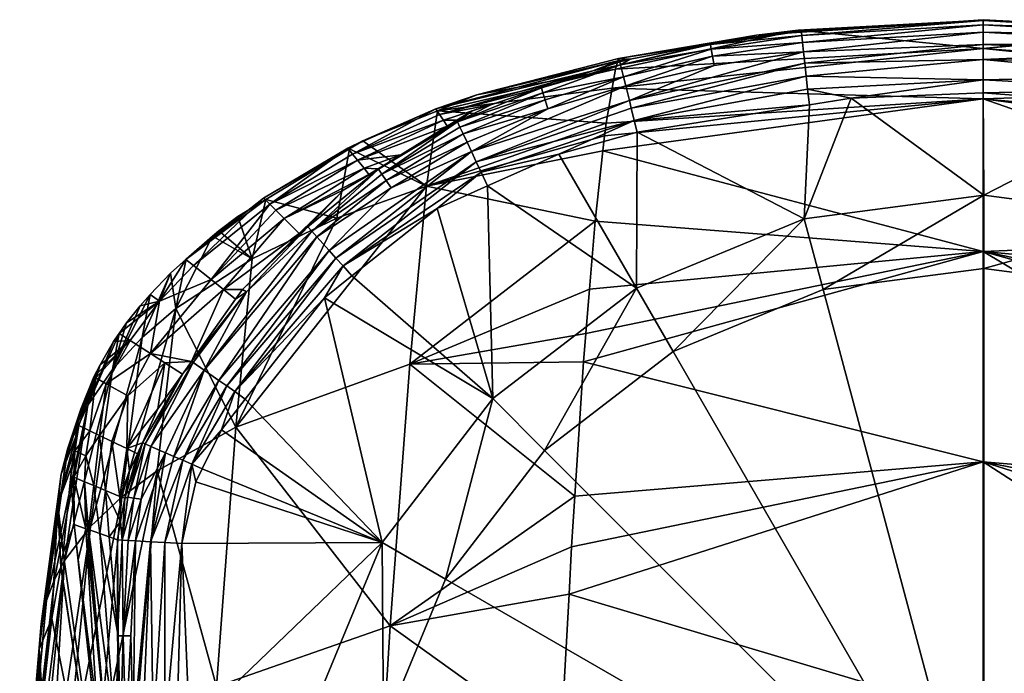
# Model space of a CAD drawing. Extents: x -0.041 to 0.041, y -0.093 to 0.012.
# Tile 15 of 16: x -0.013 to 0, y 0.003 to 0.012. Entities that reach past the tile are written whole.
import ezdxf

# ---------------------------------------------------------------- set-up
doc = ezdxf.new("R2010")
doc.units = 0
doc.layers.add('mesh', color=7, linetype='CONTINUOUS')

msp = doc.modelspace()

# ---------------------------------------------------------------- meshes
at = {"layer": 'mesh'}
mesh = msp.add_polyface(dxfattribs=at)
corners = [(-0.0049, 0.01126, 0.015245), (-0.006796, 0.010908, 0.012406), (-0.004858, 0.011402, 0.011626), (0.000125, 0.011542, 0.019138), (-0.004946, 0.011, 0.019156), (-0.005212, 0.011234, 0.010336), (-0.00484, 0.011357, 0.010358), (-0.004849, 0.011379, 0.010968), (-0.004698, 0.011394, 0.010365), (-0.003602, 0.011603, 0.01041), (-0.002973, 0.011724, 0.010436), (0.000125, 0.011864, 0.010132), (-0.002356, 0.01172, 0.010098), (-0.002345, 0.011625, 0.009928), (-0.003601, 0.011594, 0.010243), (-0.002331, 0.011496, 0.009777), (-0.003574, 0.011436, 0.009907), (-0.003552, 0.011308, 0.009763), (-0.003591, 0.011532, 0.010071), (-0.002362, 0.011779, 0.010277), (-0.002314, 0.011339, 0.009654), (0.000125, 0.011594, 0.009748), (-0.002406, 0.011791, 0.011101), (-0.002361, 0.011765, 0.010445), (0.000125, 0.011928, 0.010937), (-0.00483, 0.011317, 0.010202), (-0.005911, 0.011002, 0.010296), (-0.005892, 0.010935, 0.009996), (-0.00479, 0.011154, 0.009884), (0.000125, 0.011924, 0.010359), (0.000125, 0.011934, 0.010482), (-0.00471, 0.010832, 0.009607), (-0.00476, 0.011033, 0.009746), (-0.002275, 0.010984, 0.009516), (0.000125, 0.011113, 0.009521), (-0.002295, 0.011165, 0.009566), (0.000125, 0.011765, 0.009946), (0.000125, 0.011389, 0.009609)]
mesh.append_faces([[corners[k] for k in face] for face in [(0, 1, 2, 2), (0, 3, 4, 4), (5, 6, 7, 7), (7, 8, 2, 2), (7, 6, 8, 8), (2, 9, 10, 10), (8, 9, 2, 2), (11, 12, 13, 13), (10, 9, 14, 14), (15, 16, 17, 17), (13, 16, 15, 15), (13, 18, 16, 16), (12, 18, 13, 13), (12, 14, 18, 18), (19, 14, 12, 12), (19, 10, 14, 14), (20, 21, 15, 15), (0, 22, 3, 3), (2, 22, 0, 0), (22, 23, 24, 24), (22, 10, 23, 23), (2, 10, 22, 22), (25, 6, 5, 5), (5, 26, 25, 25), (27, 28, 25, 25), (29, 30, 23, 23), (8, 6, 25, 25), (25, 9, 8, 8), (25, 14, 9, 9), (25, 18, 14, 14), (18, 28, 16, 16), (18, 25, 28, 28), (31, 20, 15, 15), (16, 32, 17, 17), (28, 32, 16, 16), (19, 29, 23, 23), (12, 29, 19, 19), (11, 29, 12, 12), (15, 17, 31, 31), (23, 10, 19, 19), (33, 34, 35, 35), (15, 36, 13, 13), (35, 37, 20, 20), (34, 37, 35, 35)]])
mesh = msp.add_polyface(dxfattribs=at)
corners = [(0.000125, 0.011542, 0.019138), (0.002641, 0.011788, 0.011105), (0.0028, 0.011779, 0.011116), (0.005173, 0.011171, 0.017086), (0.005108, 0.011403, 0.011626), (0.002641, 0.011791, 0.010451), (0.003848, 0.011577, 0.010405), (0.005099, 0.011379, 0.010955), (0.003852, 0.011595, 0.010243), (0.002613, 0.011779, 0.010277), (0.003841, 0.011532, 0.010071), (0.002607, 0.01172, 0.010098), (0.003825, 0.011436, 0.009907), (0.002596, 0.011625, 0.009928), (0.003802, 0.011309, 0.009763), (0.002582, 0.011496, 0.009776), (0.000125, 0.011864, 0.010132), (0.000125, 0.011594, 0.009748), (0.000125, 0.011928, 0.010937), (-0.002406, 0.011791, 0.011101), (0.002538, 0.011809, 0.010455), (0.000125, 0.011934, 0.010482), (-0.002361, 0.011765, 0.010445), (0.00501, 0.011034, 0.009745), (0.00504, 0.011155, 0.009883), (0.00508, 0.011318, 0.010202), (0.000125, 0.011924, 0.010359), (0.005063, 0.01125, 0.010036), (0.004973, 0.010884, 0.009641), (0.002565, 0.011339, 0.009654), (0.000125, 0.011765, 0.009946), (0.000125, 0.011389, 0.009609), (0.002546, 0.011165, 0.009566), (-0.002345, 0.011625, 0.009928), (-0.002331, 0.011496, 0.009777), (-0.002314, 0.011339, 0.009654)]
mesh.append_faces([[corners[k] for k in face] for face in [(0, 1, 2, 2), (2, 3, 0, 0), (2, 4, 3, 3), (5, 2, 1, 1), (6, 2, 5, 5), (6, 4, 2, 2), (7, 4, 6, 6), (5, 8, 6, 6), (9, 8, 5, 5), (9, 10, 8, 8), (11, 10, 9, 9), (11, 12, 10, 10), (13, 12, 11, 11), (13, 14, 12, 12), (15, 14, 13, 13), (9, 16, 11, 11), (13, 17, 15, 15), (0, 18, 1, 1), (0, 19, 18, 18), (20, 18, 21, 21), (20, 1, 18, 18), (5, 1, 20, 20), (18, 22, 21, 21), (23, 12, 14, 14), (12, 24, 10, 10), (6, 8, 25, 25), (5, 20, 9, 9), (20, 21, 26, 26), (10, 25, 8, 8), (24, 27, 10, 10), (15, 28, 14, 14), (29, 28, 15, 15), (11, 30, 13, 13), (11, 16, 30, 30), (9, 26, 16, 16), (20, 26, 9, 9), (29, 31, 32, 32), (15, 31, 29, 29), (15, 17, 31, 31), (13, 30, 17, 17), (33, 30, 16, 16), (34, 17, 30, 30), (35, 31, 17, 17)]])
mesh = msp.add_polyface(dxfattribs=at)
corners = [(-0.002324, 0.009215, 0.0095), (-0.002324, 0.009215, 0.001), (0.000133, 0.009538, 0.0095), (-0.004613, 0.008267, 0.001), (-0.004613, 0.008267, 0.0095), (-0.006578, 0.006758, 0.001), (0.000133, 0.000047), (-0.002065, 0.008249), (-0.004113, 0.007401), (0.000133, 0.009538, 0.001), (-0.005871, 0.006051), (0.000125, 0.008769, 0.044662), (-0.005304, 0.007649, 0.048604), (-0.005254, 0.008255, 0.044659), (-0.005336, 0.007259, 0.051138), (0.000125, 0.005896, 0.060392), (-0.005455, 0.005426, 0.060376), (0.000125, 0.010855, 0.02792), (-0.005049, 0.01035, 0.027934), (-0.00503, 0.010522, 0.026357), (-0.005072, 0.010141, 0.029855), (-0.005179, 0.009184, 0.038623), (-0.004946, 0.011, 0.019156), (0.000125, 0.011542, 0.019138), (-0.002249, 0.010772, 0.0095), (-0.001679, 0.010863, 0.0095), (-0.004603, 0.010396, 0.0095), (-0.005675, 0.010099, 0.0095), (-0.002275, 0.010984, 0.009516), (-0.007334, 0.010691, 0.01279), (-0.0049, 0.01126, 0.015245), (-0.004643, 0.010559, 0.009519), (-0.006804, 0.009995, 0.00955), (-0.004684, 0.010724, 0.009567), (-0.00471, 0.010832, 0.009607), (-0.006869, 0.010133, 0.009614), (-0.00476, 0.011033, 0.009746), (-0.005823, 0.010718, 0.009728), (-0.00479, 0.011154, 0.009884), (-0.005861, 0.010839, 0.009853), (-0.005892, 0.010935, 0.009996), (-0.003552, 0.011308, 0.009763), (-0.002295, 0.011165, 0.009566), (-0.002314, 0.011339, 0.009654), (0.000125, 0.011113, 0.009521)]
mesh.append_faces([[corners[k] for k in face] for face in [(0, 1, 2, 2), (0, 3, 1, 1), (4, 3, 0, 0), (4, 5, 3, 3), (6, 7, 8, 8), (1, 7, 9, 9), (1, 8, 7, 7), (3, 8, 1, 1), (3, 10, 8, 8), (5, 10, 3, 3), (11, 12, 13, 13), (11, 14, 12, 12), (15, 14, 11, 11), (15, 16, 14, 14), (17, 18, 19, 19), (17, 20, 18, 18), (11, 20, 17, 17), (11, 21, 20, 20), (13, 21, 11, 11), (22, 17, 19, 19), (22, 23, 17, 17), (24, 0, 25, 25), (26, 0, 24, 24), (26, 4, 0, 0), (27, 4, 26, 26), (25, 28, 24, 24), (22, 29, 30, 30), (19, 29, 22, 22), (31, 27, 26, 26), (32, 33, 34, 34), (35, 34, 36, 36), (37, 36, 38, 38), (39, 37, 38, 38), (40, 39, 38, 38), (37, 35, 36, 36), (24, 31, 26, 26), (24, 28, 31, 31), (41, 36, 34, 34), (42, 31, 28, 28), (42, 33, 31, 31), (43, 33, 42, 42), (34, 33, 43, 43), (25, 44, 28, 28)]])
mesh = msp.add_polyface(dxfattribs=at)
corners = [(0.004878, 0.008267, 0.0095), (0.002589, 0.009215, 0.001), (0.004878, 0.008267, 0.001), (0.002589, 0.009215, 0.0095), (0.000133, 0.009538, 0.001), (0.000133, 0.009538, 0.0095), (-0.002324, 0.009215, 0.001), (0.000133, 0.000047), (0.000133, 0.008538), (-0.002065, 0.008249), (0.004378, 0.007401), (0.00233, 0.008249), (0.000125, 0.010855, 0.02792), (0.005305, 0.010373, 0.027937), (0.00531, 0.010345, 0.028326), (0.005198, 0.011019, 0.019157), (0.000125, 0.011542, 0.019138), (0.005173, 0.011171, 0.017086), (0.000125, 0.008769, 0.044662), (0.005514, 0.008272, 0.044662), (0.005564, 0.007655, 0.048603), (0.005456, 0.00899, 0.040073), (0.005329, 0.010168, 0.029857), (0.005715, 0.005431, 0.060377), (0.000125, 0.005896, 0.060392), (0.005597, 0.007244, 0.051229), (0.002502, 0.010752, 0.0095), (0.000125, 0.010934, 0.0095), (0.003479, 0.010676, 0.0095), (0.004853, 0.010396, 0.0095), (-0.001679, 0.010863, 0.0095), (-0.002324, 0.009215, 0.0095), (0.002526, 0.010984, 0.009516), (0.004893, 0.010559, 0.009519), (0.002546, 0.011165, 0.009566), (0.004934, 0.010724, 0.009566), (0.002565, 0.011339, 0.009654), (0.004973, 0.010884, 0.009641), (0.000125, 0.011113, 0.009521), (0.000125, 0.011389, 0.009609)]
mesh.append_faces([[corners[k] for k in face] for face in [(0, 1, 2, 2), (3, 1, 0, 0), (3, 4, 1, 1), (5, 4, 3, 3), (5, 6, 4, 4), (7, 8, 9, 9), (7, 10, 11, 11), (2, 11, 10, 10), (1, 11, 2, 2), (1, 8, 11, 11), (4, 8, 1, 1), (4, 9, 8, 8), (12, 13, 14, 14), (12, 15, 13, 13), (16, 15, 12, 12), (16, 17, 15, 15), (18, 19, 20, 20), (18, 21, 19, 19), (12, 21, 18, 18), (12, 22, 21, 21), (14, 22, 12, 12), (18, 23, 24, 24), (18, 25, 23, 23), (20, 25, 18, 18), (5, 26, 27, 27), (5, 3, 26, 26), (3, 28, 26, 26), (3, 29, 28, 28), (0, 29, 3, 3), (30, 5, 27, 27), (30, 31, 5, 5), (32, 26, 28, 28), (32, 27, 26, 26), (28, 29, 33, 33), (33, 32, 28, 28), (33, 34, 32, 32), (35, 34, 33, 33), (35, 36, 34, 34), (37, 36, 35, 35), (32, 38, 27, 27), (34, 38, 32, 32), (34, 39, 38, 38), (27, 38, 30, 30)]])
mesh = msp.add_polyface(dxfattribs=at)
corners = [(-0.005049, 0.01035, 0.027934), (-0.007482, 0.00966, 0.029447), (-0.00503, 0.010522, 0.026357), (-0.004849, 0.011379, 0.010968), (-0.004858, 0.011402, 0.011626), (-0.006796, 0.010908, 0.012406), (-0.006858, 0.010688, 0.010241), (-0.006602, 0.010773, 0.010256), (-0.00725, 0.010561, 0.010428), (-0.007066, 0.01056, 0.010228), (-0.007198, 0.010479, 0.01022), (-0.008425, 0.010016, 0.010866), (-0.007353, 0.010716, 0.011844), (-0.005212, 0.011234, 0.010336), (-0.008353, 0.01028, 0.013517), (-0.008558, 0.01018, 0.012603), (-0.008493, 0.010099, 0.011433), (-0.007303, 0.01064, 0.010891), (-0.005911, 0.011002, 0.010296), (-0.005913, 0.011005, 0.01015), (-0.007059, 0.010537, 0.010089), (-0.007832, 0.01009, 0.010182), (-0.006982, 0.010374, 0.009818), (-0.005823, 0.010718, 0.009728), (-0.005861, 0.010839, 0.009853), (-0.006929, 0.010261, 0.009705), (-0.008035, 0.009739, 0.009785), (-0.005892, 0.010935, 0.009996), (-0.007026, 0.010467, 0.009948), (-0.008092, 0.009825, 0.009903), (-0.008137, 0.009892, 0.010031), (-0.006869, 0.010133, 0.009614), (-0.007334, 0.010691, 0.01279), (-0.0049, 0.01126, 0.015245), (-0.004643, 0.010559, 0.009519), (-0.006737, 0.009853, 0.009512), (-0.005675, 0.010099, 0.0095), (-0.004684, 0.010724, 0.009567), (-0.006804, 0.009995, 0.00955), (-0.00471, 0.010832, 0.009607), (-0.00483, 0.011317, 0.010202)]
mesh.append_faces([[corners[k] for k in face] for face in [(0, 1, 2, 2), (3, 4, 5, 5), (6, 7, 8, 8), (8, 9, 6, 6), (8, 10, 9, 9), (11, 10, 8, 8), (12, 3, 5, 5), (13, 3, 12, 12), (12, 14, 15, 15), (16, 12, 15, 15), (17, 12, 16, 16), (17, 13, 12, 12), (18, 13, 17, 17), (8, 16, 11, 11), (8, 17, 16, 16), (7, 17, 8, 8), (7, 18, 17, 17), (7, 19, 18, 18), (7, 20, 19, 19), (6, 20, 7, 7), (20, 10, 21, 21), (20, 9, 10, 10), (6, 9, 20, 20), (22, 23, 24, 24), (22, 25, 23, 23), (26, 25, 22, 22), (27, 20, 28, 28), (27, 19, 20, 20), (20, 29, 28, 28), (21, 30, 20, 20), (28, 24, 27, 27), (28, 22, 24, 24), (29, 22, 28, 28), (25, 31, 23, 23), (1, 14, 32, 32), (33, 32, 5, 5), (2, 1, 32, 32), (12, 5, 32, 32), (12, 32, 14, 14), (34, 35, 36, 36), (34, 37, 38, 38), (38, 39, 31, 31), (40, 19, 27, 27), (40, 18, 19, 19)]])
mesh = msp.add_polyface(dxfattribs=at)
corners = [(-0.006578, 0.006758, 0.0095), (-0.006578, 0.006758, 0.001), (-0.004613, 0.008267, 0.0095), (-0.008087, 0.004793, 0.001), (-0.008087, 0.004793, 0.0095), (-0.007221, 0.004293), (-0.005871, 0.006051), (-0.005049, 0.01035, 0.027934), (-0.005072, 0.010141, 0.029855), (-0.007482, 0.00966, 0.029447), (-0.007711, 0.007228, 0.048168), (-0.005254, 0.008255, 0.044659), (-0.005304, 0.007649, 0.048604), (-0.005179, 0.009184, 0.038623), (-0.005336, 0.007259, 0.051138), (-0.005455, 0.005426, 0.060376), (-0.008334, 0.009905, 0.010339), (-0.008144, 0.009898, 0.010162), (-0.007832, 0.01009, 0.010182), (-0.008271, 0.00982, 0.010155), (-0.008425, 0.010016, 0.010866), (-0.007198, 0.010479, 0.01022), (-0.006649, 0.009663, 0.0095), (-0.005675, 0.010099, 0.0095), (-0.007337, 0.009356, 0.0095), (-0.008876, 0.008136, 0.0095), (-0.008501, 0.008434, 0.0095), (-0.006737, 0.009853, 0.009512), (-0.008623, 0.008574, 0.00951), (-0.008137, 0.009892, 0.010031), (-0.008614, 0.00961, 0.010134), (-0.007059, 0.010537, 0.010089), (-0.008092, 0.009825, 0.009903), (-0.008035, 0.009739, 0.009785), (-0.006982, 0.010374, 0.009818), (-0.009048, 0.009044, 0.009867), (-0.006929, 0.010261, 0.009705), (-0.007967, 0.009638, 0.009684), (-0.006869, 0.010133, 0.009614), (-0.006804, 0.009995, 0.00955), (-0.008719, 0.008679, 0.009541), (-0.008812, 0.008783, 0.009593), (-0.008536, 0.010169, 0.013718), (-0.008353, 0.01028, 0.013517), (-0.008707, 0.009224, 0.029189), (-0.004643, 0.010559, 0.009519), (-0.00898, 0.008968, 0.009759)]
mesh.append_faces([[corners[k] for k in face] for face in [(0, 1, 2, 2), (0, 3, 1, 1), (4, 3, 0, 0), (1, 5, 6, 6), (3, 5, 1, 1), (7, 8, 9, 9), (10, 11, 12, 12), (10, 13, 11, 11), (10, 14, 15, 15), (12, 14, 10, 10), (9, 13, 10, 10), (8, 13, 9, 9), (16, 17, 18, 18), (16, 19, 17, 17), (18, 20, 16, 16), (18, 21, 20, 20), (22, 2, 23, 23), (22, 0, 2, 2), (24, 0, 22, 22), (0, 25, 4, 4), (0, 26, 25, 25), (24, 26, 0, 0), (27, 22, 23, 23), (28, 26, 24, 24), (29, 17, 19, 19), (30, 29, 19, 19), (31, 29, 32, 32), (18, 17, 29, 29), (32, 33, 34, 34), (35, 33, 32, 32), (36, 37, 38, 38), (33, 37, 36, 36), (27, 24, 22, 22), (27, 28, 24, 24), (39, 28, 27, 27), (39, 40, 28, 28), (38, 40, 39, 39), (38, 41, 40, 40), (37, 41, 38, 38), (9, 42, 43, 43), (44, 42, 9, 9), (45, 39, 27, 27), (33, 46, 37, 37)]])
mesh = msp.add_polyface(dxfattribs=at)
corners = [(-0.008707, 0.009224, 0.029189), (-0.010089, 0.00637, 0.047554), (-0.009865, 0.00867, 0.028901), (-0.007482, 0.00966, 0.029447), (-0.007711, 0.007228, 0.048168), (-0.009427, 0.009218, 0.010779), (-0.008271, 0.00982, 0.010155), (-0.008334, 0.009905, 0.010339), (-0.008614, 0.00961, 0.010134), (-0.00954, 0.009331, 0.011431), (-0.008425, 0.010016, 0.010866), (-0.008493, 0.010099, 0.011433), (-0.008558, 0.01018, 0.012603), (-0.009625, 0.009415, 0.012132), (-0.009708, 0.009498, 0.013582), (-0.010426, 0.008384, 0.011235), (-0.009048, 0.009044, 0.009867), (-0.008092, 0.009825, 0.009903), (-0.008137, 0.009892, 0.010031), (-0.0101, 0.006854, 0.009509), (-0.009958, 0.006752, 0.0095), (-0.008876, 0.008136, 0.0095), (-0.009104, 0.009106, 0.009986), (-0.009995, 0.008251, 0.010071), (-0.009941, 0.008218, 0.009958), (-0.01009, 0.008117, 0.010069), (-0.010211, 0.006931, 0.009537), (-0.008812, 0.008783, 0.009593), (-0.010321, 0.007007, 0.009585), (-0.008719, 0.008679, 0.009541), (-0.008623, 0.008574, 0.00951), (-0.008501, 0.008434, 0.0095), (-0.010062, 0.009247, 0.015387), (-0.009678, 0.009479, 0.014967), (-0.008536, 0.010169, 0.013718), (-0.010256, 0.008247, 0.010539), (-0.00922, 0.009013, 0.010106), (-0.009061, 0.009169, 0.010113), (-0.008353, 0.01028, 0.013517), (-0.00898, 0.008968, 0.009759), (-0.008035, 0.009739, 0.009785), (-0.010519, 0.007145, 0.009735), (-0.007967, 0.009638, 0.009684)]
mesh.append_faces([[corners[k] for k in face] for face in [(0, 1, 2, 2), (3, 1, 0, 0), (3, 4, 1, 1), (5, 6, 7, 7), (5, 8, 6, 6), (7, 9, 5, 5), (7, 10, 9, 9), (11, 12, 13, 13), (12, 14, 13, 13), (9, 15, 5, 5), (9, 13, 15, 15), (10, 13, 9, 9), (10, 11, 13, 13), (16, 17, 18, 18), (19, 20, 21, 21), (22, 23, 24, 24), (22, 18, 8, 8), (22, 16, 18, 18), (24, 16, 22, 22), (23, 25, 24, 24), (26, 27, 28, 28), (26, 29, 27, 27), (19, 29, 26, 26), (19, 30, 29, 29), (21, 30, 19, 19), (21, 31, 30, 30), (2, 32, 33, 33), (33, 34, 0, 0), (0, 2, 33, 33), (35, 23, 36, 36), (36, 8, 5, 5), (36, 37, 8, 8), (38, 34, 12, 12), (34, 33, 14, 14), (12, 34, 14, 14), (5, 35, 36, 36), (22, 8, 37, 37), (22, 36, 23, 23), (37, 36, 22, 22), (16, 39, 40, 40), (16, 41, 39, 39), (24, 41, 16, 16), (28, 27, 39, 39), (42, 39, 27, 27)]])
mesh = msp.add_polyface(dxfattribs=at)
corners = [(-0.011771, 0.007158, 0.02824), (-0.011579, 0.007792, 0.016669), (-0.011394, 0.008024, 0.016683), (-0.011367, 0.007595, 0.028414), (-0.010979, 0.00847, 0.016445), (-0.010908, 0.00799, 0.028583), (-0.01032, 0.009049, 0.015713), (-0.010062, 0.009247, 0.015387), (-0.009865, 0.00867, 0.028901), (-0.010089, 0.00637, 0.047554), (-0.010408, 0.008978, 0.015822), (-0.011252, 0.007373, 0.011372), (-0.010256, 0.008247, 0.010539), (-0.010426, 0.008384, 0.011235), (-0.010693, 0.007266, 0.010058), (-0.01009, 0.008117, 0.010069), (-0.009995, 0.008251, 0.010071), (-0.010769, 0.008659, 0.014598), (-0.011128, 0.008089, 0.013079), (-0.010665, 0.008576, 0.012857), (-0.009708, 0.009498, 0.013582), (-0.011531, 0.007551, 0.013077), (-0.009625, 0.009415, 0.012132), (-0.009427, 0.009218, 0.010779), (-0.009941, 0.008218, 0.009958), (-0.010672, 0.007251, 0.009943), (-0.010764, 0.008661, 0.016211), (-0.01168, 0.007649, 0.016618), (-0.012111, 0.006668, 0.028069), (-0.011757, 0.007539, 0.016579), (-0.011257, 0.008181, 0.01664), (-0.009678, 0.009479, 0.014967), (-0.011943, 0.00722, 0.016367), (-0.010519, 0.007145, 0.009735), (-0.010321, 0.007007, 0.009585), (-0.00898, 0.008968, 0.009759)]
mesh.append_faces([[corners[k] for k in face] for face in [(0, 1, 2, 2), (3, 4, 5, 5), (6, 7, 8, 8), (5, 8, 9, 9), (10, 8, 5, 5), (10, 6, 8, 8), (11, 12, 13, 13), (11, 14, 12, 12), (12, 15, 16, 16), (14, 15, 12, 12), (17, 6, 10, 10), (17, 7, 6, 6), (18, 2, 1, 1), (18, 17, 4, 4), (19, 17, 18, 18), (19, 20, 17, 17), (11, 18, 21, 21), (13, 18, 11, 11), (13, 19, 18, 18), (22, 19, 13, 13), (22, 20, 19, 19), (23, 13, 12, 12), (24, 14, 25, 25), (24, 15, 14, 14), (5, 26, 10, 10), (27, 28, 29, 29), (0, 2, 30, 30), (0, 27, 1, 1), (5, 4, 26, 26), (3, 30, 4, 4), (0, 30, 3, 3), (17, 31, 7, 7), (20, 31, 17, 17), (17, 26, 4, 4), (10, 26, 17, 17), (18, 30, 2, 2), (21, 29, 32, 32), (21, 27, 29, 29), (18, 27, 21, 21), (1, 27, 18, 18), (18, 4, 30, 30), (25, 33, 24, 24), (34, 35, 33, 33)]])
mesh = msp.add_polyface(dxfattribs=at)
corners = [(0.0093, -0.002409, 0.0095), (0.009624, 0.000047, 0.001), (0.0093, -0.002409, 0.001), (0.009624, 0.000047, 0.0095), (0.0093, 0.002504, 0.0095), (0.0093, 0.002504, 0.001), (0.008352, 0.004793, 0.001), (0.008352, 0.004793, 0.0095), (0.006844, 0.006758, 0.001), (0.00233, 0.008249), (0.000133, 0.008538), (0.000133, 0.000047), (0.007486, -0.004198), (0.008334, -0.00215), (0.008334, 0.002245), (0.007486, 0.004293), (0.008624, 0.000047), (0.006137, 0.006051), (0.004378, 0.007401), (0.008506, -0.000904, 0.084082), (0.006023, -0.000361, 0.083574), (0.00591, 0.001997, 0.075175), (0.006075, -0.00144, 0.087417), (0.008229, 0.003653, 0.06641), (0.005756, 0.004798, 0.063572), (0.005715, 0.005431, 0.060377), (0.005795, 0.004091, 0.066528), (0.005901, 0.002172, 0.074552), (0.010603, 0.002827, 0.066101), (0.007961, 0.007228, 0.048168), (0.010883, -0.001811, 0.084421), (0.006098, -0.001993, 0.089114), (0.000125, 0.005896, 0.060392), (0.000125, 0.002397, 0.075197), (0.000125, -0.001603, 0.089158), (0.011019, 0.004773, 0.0095), (0.010636, 0.006163, 0.0095), (0.010199, 0.006752, 0.0095)]
mesh.append_faces([[corners[k] for k in face] for face in [(0, 1, 2, 2), (3, 1, 0, 0), (4, 5, 3, 3), (4, 6, 5, 5), (7, 6, 4, 4), (7, 8, 6, 6), (9, 10, 11, 11), (11, 12, 13, 13), (11, 14, 15, 15), (11, 16, 14, 14), (13, 16, 11, 11), (11, 17, 18, 18), (15, 17, 11, 11), (2, 16, 13, 13), (1, 16, 2, 2), (1, 14, 16, 16), (5, 14, 1, 1), (5, 15, 14, 14), (6, 15, 5, 5), (6, 17, 15, 15), (8, 17, 6, 6), (19, 20, 21, 21), (19, 22, 20, 20), (23, 24, 25, 25), (23, 26, 24, 24), (27, 26, 23, 23), (28, 23, 29, 29), (28, 30, 23, 23), (23, 21, 27, 27), (23, 19, 21, 21), (30, 19, 23, 23), (19, 31, 22, 22), (32, 25, 24, 24), (32, 27, 33, 33), (32, 26, 27, 27), (24, 26, 32, 32), (34, 22, 31, 31), (34, 20, 22, 22), (33, 20, 34, 34), (33, 21, 20, 20), (27, 21, 33, 33), (4, 35, 7, 7), (36, 37, 7, 7)]])
mesh = msp.add_polyface(dxfattribs=at)
corners = [(-0.011646, 0.005415, 0.046967), (-0.010908, 0.00799, 0.028583), (-0.011163, 0.005771, 0.047177), (-0.011367, 0.007595, 0.028414), (-0.010089, 0.00637, 0.047554), (-0.011672, 0.005423, 0.010211), (-0.011538, 0.005766, 0.010076), (-0.011578, 0.006075, 0.010379), (-0.01143, 0.006004, 0.010068), (-0.011058, 0.007249, 0.010641), (-0.011152, 0.006617, 0.01005), (-0.010816, 0.007092, 0.010056), (-0.011565, 0.006798, 0.011235), (-0.011252, 0.007373, 0.011372), (-0.010693, 0.007266, 0.010058), (-0.011531, 0.007551, 0.013077), (-0.011859, 0.006962, 0.012861), (-0.008087, 0.004793, 0.0095), (-0.010284, 0.006334, 0.0095), (-0.010545, 0.005799, 0.0095), (-0.009958, 0.006752, 0.0095), (-0.008876, 0.008136, 0.0095), (-0.010687, 0.005862, 0.009509), (-0.010633, 0.005621, 0.0095), (-0.010672, 0.007251, 0.009943), (-0.011327, 0.00614, 0.009946), (-0.0101, 0.006854, 0.009509), (-0.010211, 0.006931, 0.009537), (-0.010812, 0.005916, 0.009537), (-0.010321, 0.007007, 0.009585), (-0.010934, 0.005969, 0.009585), (-0.011362, 0.006155, 0.010064), (-0.011604, 0.0054, 0.010104), (-0.011255, 0.004803, 0.009627), (-0.01105, 0.00602, 0.009652), (-0.011249, 0.006106, 0.009836), (-0.010519, 0.007145, 0.009735), (-0.011481, 0.0054, 0.009864), (-0.011564, 0.005414, 0.009982), (-0.011381, 0.005384, 0.009757)]
mesh.append_faces([[corners[k] for k in face] for face in [(0, 1, 2, 2), (0, 3, 1, 1), (1, 4, 2, 2), (5, 6, 7, 7), (6, 8, 7, 7), (9, 10, 11, 11), (9, 7, 10, 10), (12, 7, 9, 9), (9, 13, 12, 12), (9, 14, 13, 13), (11, 14, 9, 9), (13, 15, 16, 16), (17, 18, 19, 19), (17, 20, 18, 18), (17, 21, 20, 20), (22, 19, 18, 18), (22, 23, 19, 19), (24, 11, 25, 25), (24, 14, 11, 11), (26, 18, 20, 20), (26, 22, 18, 18), (27, 22, 26, 26), (27, 28, 22, 22), (29, 28, 27, 27), (29, 30, 28, 28), (7, 31, 10, 10), (7, 8, 31, 31), (31, 11, 10, 10), (31, 8, 32, 32), (8, 6, 32, 32), (33, 30, 34, 34), (33, 28, 30, 30), (24, 35, 36, 36), (25, 35, 24, 24), (25, 37, 35, 35), (38, 37, 25, 25), (25, 31, 38, 38), (25, 11, 31, 31), (36, 30, 29, 29), (36, 34, 30, 30), (35, 34, 36, 36), (35, 39, 34, 34), (37, 39, 35, 35)]])
mesh = msp.add_polyface(dxfattribs=at)
corners = [(-0.012473, 0.005726, 0.027873), (-0.012275, 0.006239, 0.015486), (-0.012254, 0.006407, 0.015639), (-0.012517, 0.005319, 0.027853), (-0.012298, 0.006055, 0.015319), (-0.012075, 0.005011, 0.046739), (-0.011367, 0.007595, 0.028414), (-0.011646, 0.005415, 0.046967), (-0.011771, 0.007158, 0.02824), (-0.012426, 0.004546, 0.046497), (-0.012111, 0.006668, 0.028069), (-0.011531, 0.007551, 0.013077), (-0.012026, 0.007057, 0.01624), (-0.012002, 0.007042, 0.014601), (-0.01223, 0.006393, 0.01413), (-0.011672, 0.005423, 0.010211), (-0.011782, 0.006174, 0.011023), (-0.011867, 0.005504, 0.010799), (-0.011578, 0.006075, 0.010379), (-0.012137, 0.005977, 0.012347), (-0.012028, 0.005571, 0.01146), (-0.01195, 0.006256, 0.011747), (-0.012154, 0.005624, 0.01217), (-0.012302, 0.005685, 0.013632), (-0.011565, 0.006798, 0.011235), (-0.012287, 0.006045, 0.013879), (-0.01208, 0.00632, 0.012526), (-0.011859, 0.006962, 0.012861), (-0.011252, 0.007373, 0.011372), (-0.012326, 0.005837, 0.01512), (-0.012203, 0.006613, 0.015827), (-0.012381, 0.006083, 0.027923), (-0.011943, 0.00722, 0.016367), (-0.01168, 0.007649, 0.016618), (-0.011757, 0.007539, 0.016579), (-0.012342, 0.005702, 0.014997)]
mesh.append_faces([[corners[k] for k in face] for face in [(0, 1, 2, 2), (3, 1, 0, 0), (3, 4, 1, 1), (5, 6, 7, 7), (5, 8, 6, 6), (9, 10, 8, 8), (11, 12, 13, 13), (14, 1, 4, 4), (14, 2, 1, 1), (13, 2, 14, 14), (15, 16, 17, 17), (18, 16, 15, 15), (19, 20, 21, 21), (19, 22, 20, 20), (23, 22, 19, 19), (24, 16, 18, 18), (21, 16, 24, 24), (21, 17, 16, 16), (20, 17, 21, 21), (19, 25, 23, 23), (19, 26, 25, 25), (21, 26, 19, 19), (21, 27, 26, 26), (24, 27, 21, 21), (24, 28, 27, 27), (25, 4, 29, 29), (25, 14, 4, 4), (26, 14, 25, 25), (26, 13, 14, 14), (27, 13, 26, 26), (27, 11, 13, 13), (0, 2, 30, 30), (31, 12, 32, 32), (33, 8, 10, 10), (31, 30, 12, 12), (31, 0, 30, 30), (32, 10, 31, 31), (32, 34, 10, 10), (13, 12, 30, 30), (11, 32, 12, 12), (13, 30, 2, 2), (25, 29, 35, 35), (23, 25, 35, 35)]])
mesh = msp.add_polyface(dxfattribs=at)
corners = [(-0.008087, 0.004793, 0.0095), (-0.009035, 0.002504, 0.001), (-0.008087, 0.004793, 0.001), (-0.009035, 0.002504, 0.0095), (-0.009358, 0.000047, 0.001), (-0.009358, 0.000047, 0.0095), (0.000133, 0.000047), (-0.007221, 0.004293), (-0.008069, 0.002245), (-0.005871, 0.006051), (-0.004113, 0.007401), (-0.008358, 0.000047), (-0.007979, 0.003653, 0.06641), (-0.0055, 0.004735, 0.063856), (-0.005535, 0.004086, 0.066526), (-0.005455, 0.005426, 0.060376), (-0.007711, 0.007228, 0.048168), (-0.00565, 0.001985, 0.075172), (-0.008256, -0.000904, 0.084082), (-0.005667, 0.001671, 0.076465), (-0.010353, 0.002827, 0.066101), (-0.010089, 0.00637, 0.047554), (-0.011458, 0.00225, 0.065859), (-0.010633, -0.001811, 0.084421), (-0.011163, 0.005771, 0.047177), (0.000125, 0.002397, 0.075197), (0.000125, -0.001603, 0.089158), (-0.005764, -0.000365, 0.083571), (0.000125, 0.005896, 0.060392), (-0.010894, 0.002248, 0.009513), (-0.010418, -0.000237, 0.0095), (-0.010717, 0.002066, 0.0095), (-0.010721, 0.00226, 0.0095), (-0.010633, 0.005621, 0.0095), (-0.010545, 0.005799, 0.0095), (-0.010647, -0.000277, 0.009527), (-0.010825, 0.004778, 0.009502), (-0.010687, 0.005862, 0.009509), (-0.011059, 0.004792, 0.009543), (-0.010812, 0.005916, 0.009537)]
mesh.append_faces([[corners[k] for k in face] for face in [(0, 1, 2, 2), (3, 1, 0, 0), (3, 4, 1, 1), (5, 4, 3, 3), (6, 7, 8, 8), (6, 9, 7, 7), (10, 9, 6, 6), (8, 11, 6, 6), (2, 8, 7, 7), (1, 8, 2, 2), (1, 11, 8, 8), (4, 11, 1, 1), (12, 13, 14, 14), (12, 15, 13, 13), (16, 15, 12, 12), (17, 12, 14, 14), (17, 18, 12, 12), (19, 18, 17, 17), (20, 12, 18, 18), (21, 12, 20, 20), (21, 16, 12, 12), (22, 20, 23, 23), (24, 21, 20, 20), (19, 17, 25, 25), (26, 19, 25, 25), (26, 27, 19, 19), (14, 25, 17, 17), (14, 28, 25, 25), (13, 28, 14, 14), (13, 15, 28, 28), (29, 30, 31, 31), (32, 29, 31, 31), (33, 0, 34, 34), (5, 31, 30, 30), (3, 31, 5, 5), (3, 32, 31, 31), (0, 32, 3, 3), (29, 35, 30, 30), (32, 36, 29, 29), (0, 36, 32, 32), (33, 36, 0, 0), (37, 38, 36, 36), (39, 38, 37, 37), (37, 36, 33, 33)]])
mesh = msp.add_polyface(dxfattribs=at)
corners = [(-0.012772, 0.003337, 0.046042), (-0.012517, 0.005319, 0.027853), (-0.012473, 0.005726, 0.027873), (-0.01248, 0.004452, 0.028098), (-0.012477, 0.004468, 0.027888), (-0.0126, 0.003756, 0.036819), (-0.012446, 0.004651, 0.025598), (-0.012326, 0.005837, 0.01512), (-0.012298, 0.006055, 0.015319), (-0.012745, 0.003683, 0.046139), (-0.012381, 0.006083, 0.027923), (-0.012674, 0.004, 0.046252), (-0.012111, 0.006668, 0.028069), (-0.012426, 0.004546, 0.046497), (-0.012916, 0.000759, 0.065168), (-0.012566, 0.004286, 0.046373), (-0.011771, 0.007158, 0.02824), (-0.012075, 0.005011, 0.046739), (-0.012425, 0.001493, 0.06552), (-0.011646, 0.005415, 0.046967), (-0.012622, 0.001266, 0.065414), (-0.012135, 0.004982, 0.012243), (-0.012295, 0.005039, 0.014463), (-0.012241, 0.004558, 0.014117), (-0.011857, 0.002191, 0.011219), (-0.012108, 0.004973, 0.011871), (-0.012099, 0.004969, 0.011744), (-0.01173, 0.002181, 0.010398), (-0.011945, 0.004915, 0.011121), (-0.011695, 0.003517, 0.010215), (-0.01182, 0.00487, 0.01062), (-0.011981, 0.002491, 0.012963), (-0.011867, 0.005504, 0.010799), (-0.012154, 0.005624, 0.01217), (-0.012028, 0.005571, 0.01146), (-0.011663, 0.005078, 0.010128), (-0.011672, 0.005423, 0.010211), (-0.012302, 0.005685, 0.013632), (-0.012342, 0.005702, 0.014997), (-0.011703, 0.004829, 0.010147), (-0.011704, 0.003518, 0.010083), (-0.011639, 0.004825, 0.010024), (-0.011625, 0.003519, 0.009943)]
mesh.append_faces([[corners[k] for k in face] for face in [(0, 1, 2, 2), (1, 3, 4, 4), (1, 5, 3, 3), (0, 5, 1, 1), (6, 1, 4, 4), (6, 7, 1, 1), (7, 8, 1, 1), (9, 2, 10, 10), (9, 0, 2, 2), (10, 11, 9, 9), (10, 12, 11, 11), (13, 14, 15, 15), (13, 16, 17, 17), (15, 12, 13, 13), (15, 11, 12, 12), (18, 17, 19, 19), (20, 13, 17, 17), (21, 22, 23, 23), (24, 25, 21, 21), (24, 26, 25, 25), (27, 28, 26, 26), (29, 30, 28, 28), (31, 21, 23, 23), (31, 24, 21, 21), (28, 30, 32, 32), (33, 26, 34, 34), (33, 25, 26, 26), (21, 25, 33, 33), (35, 32, 30, 30), (36, 32, 35, 35), (37, 21, 33, 33), (22, 21, 37, 37), (34, 28, 32, 32), (26, 28, 34, 34), (6, 22, 38, 38), (38, 7, 6, 6), (39, 30, 29, 29), (35, 30, 39, 39), (37, 38, 22, 22), (39, 40, 41, 41), (39, 29, 40, 40), (42, 41, 40, 40), (39, 41, 35, 35)]])
mesh = msp.add_polyface(dxfattribs=at)
corners = [(-0.011968, 0.001899, 0.065705), (-0.011163, 0.005771, 0.047177), (-0.011458, 0.00225, 0.065859), (-0.011646, 0.005415, 0.046967), (-0.010353, 0.002827, 0.066101), (-0.011424, -0.000412, 0.01067), (-0.011392, -0.000406, 0.010348), (-0.011686, 0.001904, 0.010297), (-0.011665, 0.002189, 0.010134), (-0.011591, 0.002194, 0.009983), (-0.011625, 0.003519, 0.009943), (-0.011522, 0.00352, 0.009814), (-0.011489, 0.002202, 0.009843), (-0.011604, 0.0054, 0.010104), (-0.011672, 0.005423, 0.010211), (-0.011663, 0.005078, 0.010128), (-0.011538, 0.005766, 0.010076), (-0.01135, -0.000398, 0.010191), (-0.011179, -0.000369, 0.009875), (-0.01128, -0.000386, 0.010031), (-0.011216, 0.002223, 0.009623), (-0.011056, -0.000347, 0.009739), (-0.010904, -0.000321, 0.009636), (-0.011362, 0.002211, 0.009721), (-0.011057, 0.002235, 0.009553), (-0.010647, -0.000277, 0.009527), (-0.010894, 0.002248, 0.009513), (-0.010825, 0.004778, 0.009502), (-0.011059, 0.004792, 0.009543), (-0.011255, 0.004803, 0.009627), (-0.011457, 0.004815, 0.009776), (-0.01156, 0.00482, 0.009897), (-0.011639, 0.004825, 0.010024), (-0.011381, 0.005384, 0.009757), (-0.01105, 0.00602, 0.009652), (-0.010812, 0.005916, 0.009537), (-0.011564, 0.005414, 0.009982), (-0.011362, 0.006155, 0.010064), (-0.011481, 0.0054, 0.009864)]
mesh.append_faces([[corners[k] for k in face] for face in [(0, 1, 2, 2), (0, 3, 1, 1), (1, 4, 2, 2), (5, 6, 7, 7), (8, 7, 6, 6), (9, 10, 8, 8), (9, 11, 10, 10), (12, 11, 9, 9), (13, 14, 15, 15), (14, 13, 16, 16), (8, 6, 17, 17), (8, 17, 9, 9), (9, 18, 12, 12), (9, 19, 18, 18), (17, 19, 9, 9), (20, 21, 22, 22), (23, 21, 20, 20), (18, 21, 23, 23), (22, 24, 20, 20), (25, 24, 22, 22), (25, 26, 24, 24), (24, 27, 28, 28), (26, 27, 24, 24), (28, 20, 24, 24), (29, 20, 28, 28), (29, 23, 20, 20), (23, 12, 18, 18), (23, 29, 12, 12), (11, 30, 10, 10), (10, 31, 32, 32), (30, 31, 10, 10), (12, 30, 11, 11), (29, 30, 12, 12), (33, 31, 30, 30), (30, 29, 34, 34), (28, 35, 29, 29), (32, 13, 15, 15), (36, 13, 32, 32), (36, 37, 13, 13), (33, 30, 34, 34), (38, 31, 33, 33), (38, 32, 31, 31), (36, 32, 38, 38)]])
mesh = msp.add_polyface(dxfattribs=at)
corners = [(-0.011812, -0.002967, 0.045946), (-0.012735, 0.002557, 0.046481), (-0.01276, 0.00233, 0.048314), (-0.011612, -0.001186, 0.027858), (-0.012446, 0.004651, 0.025598), (-0.012477, 0.004468, 0.027888), (-0.012295, 0.005039, 0.014463), (-0.012241, 0.004558, 0.014117), (-0.011981, 0.002491, 0.012963), (-0.011931, 0.002191, 0.01286), (-0.011496, -0.000426, 0.011958), (-0.0126, 0.003756, 0.036819), (-0.012727, 0.002629, 0.045903), (-0.01248, 0.004452, 0.028098), (-0.012926, 0.000353, 0.060058), (-0.012772, 0.003337, 0.046042), (-0.01304, -0.00005, 0.064731), (-0.012745, 0.003683, 0.046139), (-0.013038, 0.000217, 0.064884), (-0.012674, 0.004, 0.046252), (-0.012566, 0.004286, 0.046373), (-0.012916, 0.000759, 0.065168), (-0.013, 0.000489, 0.06503), (-0.012425, 0.001493, 0.06552), (-0.011646, 0.005415, 0.046967), (-0.011968, 0.001899, 0.065705), (-0.012622, 0.001266, 0.065414), (-0.012075, 0.005011, 0.046739), (-0.012788, 0.00102, 0.065296), (-0.012426, 0.004546, 0.046497), (-0.012303, -0.002811, 0.084476), (-0.011458, 0.00225, 0.065859), (-0.012787, -0.003254, 0.084419), (-0.01173, 0.002181, 0.010398), (-0.011857, 0.002191, 0.011219), (-0.011686, 0.001904, 0.010297), (-0.012099, 0.004969, 0.011744), (-0.011695, 0.003517, 0.010215), (-0.011945, 0.004915, 0.011121), (-0.011424, -0.000412, 0.01067), (-0.011665, 0.002189, 0.010134), (-0.011704, 0.003518, 0.010083), (-0.011625, 0.003519, 0.009943), (-0.011688, 0.002185, 0.010283), (-0.011474, -0.000422, 0.011165)]
mesh.append_faces([[corners[k] for k in face] for face in [(0, 1, 2, 2), (3, 4, 5, 5), (3, 6, 4, 4), (3, 7, 6, 6), (3, 8, 7, 7), (9, 8, 3, 3), (3, 10, 9, 9), (3, 11, 12, 12), (3, 13, 11, 11), (5, 13, 3, 3), (14, 0, 2, 2), (0, 12, 1, 1), (0, 3, 12, 12), (15, 2, 1, 1), (15, 14, 2, 2), (15, 12, 11, 11), (1, 12, 15, 15), (16, 15, 17, 17), (16, 14, 15, 15), (17, 18, 16, 16), (17, 19, 18, 18), (20, 21, 22, 22), (22, 19, 20, 20), (22, 18, 19, 19), (23, 24, 25, 25), (26, 27, 23, 23), (28, 29, 26, 26), (28, 21, 29, 29), (30, 25, 31, 31), (32, 23, 25, 25), (33, 34, 35, 35), (33, 36, 34, 34), (37, 38, 33, 33), (34, 39, 35, 35), (9, 34, 8, 8), (40, 41, 37, 37), (40, 42, 41, 41), (33, 43, 37, 37), (35, 43, 33, 33), (9, 44, 34, 34), (10, 44, 9, 9), (40, 37, 43, 43), (43, 35, 40, 40)]])

doc.saveas('drawing.dxf')
